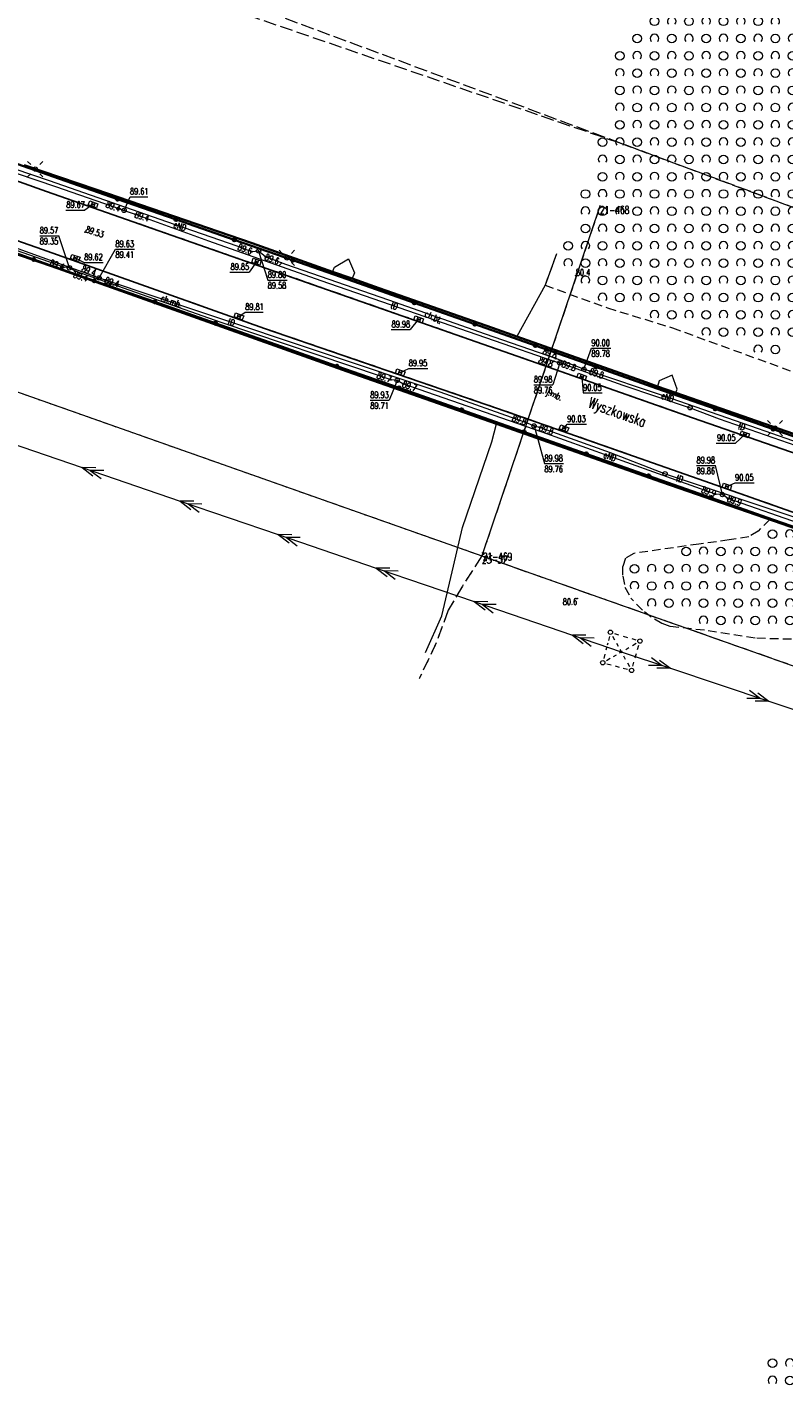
# Model space of a CAD drawing. Header units: metres. Extents: x 7505752 to 7507120, y 5839999 to 5840598.
# Tile 13 of 35: x 7506201 to 7506289, y 5840231 to 5840388. Entities that reach past the tile are written whole.
import ezdxf
from ezdxf.enums import TextEntityAlignment as Align

# ---------------------------------------------------------------- set-up
doc = ezdxf.new("R2010")
doc.units = ezdxf.units.M
for name, pattern in [('2_14', [1, -1]), ('2_OTDD', [0]), ('2_OTKC', [1.5, 1, -0.5]), ('2_OTKJ', [2, 1.5, -0.5]), ('2_OTKK', [0]), ('2_OTKM', [0]), ('2_OTWP', [0]), ('2_OTZK', [1.5, 1, -0.5]), ('4_SUEP_A', [0]), ('4_SUPP_P', [2, 1.5, -0.5]), ('4_SUTP_A', [0]), ('GDE', [0]), ('GUK', [2, 1.5, -0.5]), ('GUZ', [1, 0.5, -0.5])]:
    doc.linetypes.add(name, pattern=pattern)
doc.layers.get('0').update_dxf_attribs({"color": 250, "linetype": 'CONTINUOUS', "lineweight": 100})
for name, color, linetype, lineweight in [('Dzialki', 7, 'GDE', 18), ('Numery_punktow', 7, 'CONTINUOUS', 9), ('OTD_L_13', 7, '2_OTDD', 18), ('OTK_E_T_0', 7, 'CONTINUOUS', 0), ('OTK_E_T_1', 7, 'CONTINUOUS', 0), ('OTK_E_T_8', 7, 'CONTINUOUS', 25), ('OTK_L_0', 7, '2_OTKJ', 18), ('OTK_L_1', 7, '2_OTKK', 25), ('OTK_L_2', 7, '2_OTKC', 18), ('OTK_L_7', 7, '2_OTKM', 35), ('OTO_L_0', 7, 'CONTINUOUS', 35), ('OTR_T_0', 7, 'CONTINUOUS', 18), ('OTR_T_1', 7, 'CONTINUOUS', 18), ('OTZ_L_1', 7, '2_OTZK', 18), ('Punkty', 7, 'CONTINUOUS', 18), ('SUE_T_3', 7, 'CONTINUOUS', 18), ('SUEP_E_T_0', 1, 'CONTINUOUS', 0), ('SUEP_L_0', 1, '4_SUEP_A', 18), ('SUER_T_0', 1, 'CONTINUOUS', 18), ('SUP_T_0', 7, 'CONTINUOUS', 18), ('SUP_T_2', 7, 'CONTINUOUS', 18)]:
    doc.layers.add(name, color=color, linetype=linetype, lineweight=lineweight)
for name, color, linetype, lineweight, true_color in [('Kontury', 96, 'GUK', 18, 0x008000), ('OTW_L_0', 141, '2_OTWP', 18, 0x59d9ff), ('P_SUGP_L_0', 52, '4_SUPP_P', 18, 0xbfbf00), ('SUK_T_1', 36, 'CONTINUOUS', 18, 0x803300), ('SUKR_T_0', 36, 'CONTINUOUS', 18, 0x803300), ('SUTP_E_T_0', 30, 'CONTINUOUS', 0, 0xff9100), ('SUTP_L_0', 30, '4_SUTP_A', 18, 0xff9100), ('SUTR_T_0', 30, 'CONTINUOUS', 18, 0xff9100), ('Uzytki', 96, 'GUZ', 18, 0x008000)]:
    doc.layers.add(name, color=color, linetype=linetype, lineweight=lineweight, true_color=true_color)
doc.styles.get("Standard").update_dxf_attribs({"font": 'Simplex.SHX', "width": 0.75})

# ---------------------------------------------------------------- blocks, each defined once
blk = doc.blocks.new('GRO')
at = {"linetype": 'CONTINUOUS'}
blk.add_circle((0, 0), 0.045, dxfattribs=at)
blk = doc.blocks.new('2_OTRN')
at = {"linetype": 'CONTINUOUS'}
blk.add_circle((0, 0), 0.045, dxfattribs=at)
blk = doc.blocks.new('2_OTRS')
at = {"linetype": 'CONTINUOUS'}
blk.add_circle((0, 0), 0.045, dxfattribs=at)
blk = doc.blocks.new('2_OTZK')
at = {"linetype": 'CONTINUOUS'}
for centre in [(-1, 1), (1, -1)]:
    blk.add_circle(centre, 0.5, dxfattribs=at)
for centre, start, end in [((1, 1), 318.5904, 221.4096), ((-1, -1), 318.7031, 221.2969)]:
    blk.add_arc(centre, 0.5, start, end, dxfattribs=at)
blk = doc.blocks.new('4_SUEO_W')
at = {"linetype": 'CONTINUOUS'}
for p, q in [((-0.53035, 0.53035), (-0.8839, 0.8839)), ((0.53035, 0.53035), (0.8839, 0.8839)), ((-0.53035, -0.53035), (-0.8839, -0.8839)), ((0.53035, -0.53035), (0.8839, -0.8839))]:
    blk.add_line(p, q, dxfattribs=at)
blk.add_circle((0, 0), 0.025, dxfattribs=at)
blk = doc.blocks.new('4_SUPP')
at = {"linetype": 'CONTINUOUS'}
blk.add_circle((0, 0), 0.25, dxfattribs=at)
blk = doc.blocks.new('4_SUPS')
at = {"linetype": 'CONTINUOUS'}
blk.add_circle((0, 0), 0.0625, dxfattribs=at)
blk = doc.blocks.new('4_SUKK')
at = {"linetype": 'CONTINUOUS'}
for p, q in [((-0.5, -0.25), (-0.5, 0.25)), ((-0.5, 0.25), (0.5, 0.25)), ((-0.175, 0.25), (-0.175, -0.25)), ((0.175, 0.25), (0.175, -0.25)), ((0.5, 0.25), (0.5, -0.25)), ((0.5, -0.25), (-0.5, -0.25))]:
    blk.add_line(p, q, dxfattribs=at)
blk = doc.blocks.new('4_SUPK')
at = {"linetype": 'CONTINUOUS'}
blk.add_circle((0, 0), 0.25, dxfattribs=at)

msp = doc.modelspace()

# ---------------------------------------------------------------- linework, layer by layer
at = {"layer": 'Dzialki'}
for p, q in [((7506113.19, 5840376.82), (7506254.11, 5840327.08)), ((7506267.79, 5840367.58), (7506254.23, 5840327.43)), ((7506254.23, 5840327.43), (7506254.11, 5840327.08)), ((7506254.11, 5840327.08), (7506416.72, 5840269.67))]:
    msp.add_line(p, q, dxfattribs=at)
at = {"layer": 'Kontury'}
for p, q in [((7506267.79, 5840367.58), (7506254.23, 5840327.43)), ((7506254.11, 5840327.08), (7506251.87, 5840323.59)), ((7506254.23, 5840327.43), (7506254.11, 5840327.08)), ((7506254.11, 5840327.08), (7506360.54, 5840289.51)), ((7506251.87, 5840323.59), (7506250.21, 5840320.78)), ((7506250.21, 5840320.78), (7506248.83, 5840317.01)), ((7506248.83, 5840317.01), (7506246.85, 5840312.84))]:
    msp.add_line(p, q, dxfattribs=at)
at = {"layer": 'OTD_L_13', "linetype": '2_OTDD'}
for p, q in [((7506237.03, 5840360.51), (7506238.68, 5840361.49)), ((7506238.68, 5840361.49), (7506239.36, 5840359.85)), ((7506236.83, 5840359.98), (7506237.03, 5840360.51)), ((7506239.08, 5840359.19), (7506236.83, 5840359.98)), ((7506239.36, 5840359.85), (7506239.08, 5840359.19)), ((7506274.64, 5840347.35), (7506274.44, 5840346.71)), ((7506276.16, 5840347.99), (7506274.64, 5840347.35)), ((7506276.72, 5840346.4), (7506276.16, 5840347.99)), ((7506274.44, 5840346.71), (7506276.57, 5840345.97)), ((7506276.57, 5840345.97), (7506276.72, 5840346.4))]:
    msp.add_line(p, q, dxfattribs=at)
at = {"layer": 'OTK_L_0', "linetype": '2_OTKJ'}
for p, q in [((7506178.45, 5840378.12), (7506203.7, 5840369.27)), ((7506203.21, 5840362.55), (7506178.4, 5840371.19)), ((7506203.7, 5840369.27), (7506226.74, 5840361.22)), ((7506228.93, 5840353.42), (7506203.21, 5840362.55)), ((7506226.74, 5840361.22), (7506244.86, 5840354.89)), ((7506244.86, 5840354.89), (7506259.76, 5840349.66)), ((7506255.93, 5840344.16), (7506228.93, 5840353.42)), ((7506259.76, 5840349.66), (7506278.52, 5840343.07)), ((7506279.16, 5840336), (7506255.93, 5840344.16)), ((7506278.52, 5840343.07), (7506295.14, 5840337.26)), ((7506308.09, 5840325.83), (7506279.16, 5840336))]:
    msp.add_line(p, q, dxfattribs=at)
at = {"layer": 'OTK_L_1', "linetype": '2_OTKK'}
for p, q in [((7506178.45, 5840378.12), (7506203.7, 5840369.27)), ((7506203.21, 5840362.55), (7506178.4, 5840371.19)), ((7506203.7, 5840369.27), (7506226.74, 5840361.22)), ((7506228.93, 5840353.42), (7506203.21, 5840362.55)), ((7506226.74, 5840361.22), (7506244.86, 5840354.89)), ((7506244.86, 5840354.89), (7506259.76, 5840349.66)), ((7506255.93, 5840344.16), (7506228.93, 5840353.42)), ((7506259.76, 5840349.66), (7506278.52, 5840343.07)), ((7506279.16, 5840336), (7506255.93, 5840344.16)), ((7506278.52, 5840343.07), (7506295.14, 5840337.26)), ((7506308.09, 5840325.83), (7506279.16, 5840336))]:
    msp.add_line(p, q, dxfattribs=at)
at = {"layer": 'OTK_L_2', "linetype": '2_OTKC'}
for p, q in [((7506205.18, 5840370.73), (7506170.06, 5840383.09)), ((7506203.7, 5840369.27), (7506178.45, 5840378.12)), ((7506203.21, 5840362.55), (7506178.4, 5840371.19)), ((7506226.74, 5840361.22), (7506203.7, 5840369.27)), ((7506239.28, 5840358.86), (7506205.18, 5840370.73)), ((7506188.13, 5840366.34), (7506230.25, 5840351.55)), ((7506228.93, 5840353.42), (7506203.21, 5840362.55)), ((7506244.86, 5840354.89), (7506226.74, 5840361.22)), ((7506274.38, 5840346.47), (7506239.28, 5840358.86)), ((7506259.76, 5840349.66), (7506244.86, 5840354.89)), ((7506255.93, 5840344.16), (7506228.93, 5840353.42)), ((7506230.25, 5840351.55), (7506287.88, 5840331.26)), ((7506278.52, 5840343.07), (7506259.76, 5840349.66)), ((7506308.4, 5840334.55), (7506274.38, 5840346.47)), ((7506279.16, 5840336), (7506255.93, 5840344.16)), ((7506295.14, 5840337.26), (7506278.52, 5840343.07)), ((7506308.09, 5840325.83), (7506279.16, 5840336)), ((7506287.88, 5840331.26), (7506333.63, 5840315.36))]:
    msp.add_line(p, q, dxfattribs=at)
at = {"layer": 'OTK_L_7', "linetype": '2_OTKM'}
for p, q in [((7506205.03, 5840360.36), (7506174.21, 5840370.99)), ((7506201.11, 5840372.31), (7506209.39, 5840369.51)), ((7506209.39, 5840369.51), (7506227.51, 5840363.29)), ((7506227.51, 5840363.29), (7506236.83, 5840359.98)), ((7506238.52, 5840348.43), (7506205.03, 5840360.36)), ((7506236.83, 5840359.98), (7506239.08, 5840359.19)), ((7506239.08, 5840359.19), (7506242.22, 5840358.07)), ((7506242.22, 5840358.07), (7506255.36, 5840353.47)), ((7506255.36, 5840353.47), (7506258.15, 5840352.48)), ((7506258.15, 5840352.48), (7506272.66, 5840347.33)), ((7506255.8, 5840342.35), (7506238.52, 5840348.43)), ((7506272.66, 5840347.33), (7506274.44, 5840346.71)), ((7506274.44, 5840346.71), (7506276.57, 5840345.97)), ((7506276.57, 5840345.97), (7506291.11, 5840340.9)), ((7506274.95, 5840335.6), (7506255.8, 5840342.35)), ((7506307.84, 5840324.25), (7506274.95, 5840335.6))]:
    msp.add_line(p, q, dxfattribs=at)
at = {"layer": 'OTO_L_0'}
for p, q in [((7506205.18, 5840370.73), (7506198.11, 5840373.22)), ((7506211.93, 5840368.38), (7506205.18, 5840370.73)), ((7506218.69, 5840366.03), (7506211.93, 5840368.38)), ((7506225.44, 5840363.68), (7506218.69, 5840366.03)), ((7506195.21, 5840363.86), (7506202.21, 5840361.4)), ((7506232.2, 5840361.32), (7506225.44, 5840363.68)), ((7506202.21, 5840361.4), (7506209.22, 5840358.94)), ((7506239.28, 5840358.86), (7506232.2, 5840361.32)), ((7506209.22, 5840358.94), (7506216.23, 5840356.48)), ((7506246.29, 5840356.39), (7506239.28, 5840358.86)), ((7506216.23, 5840356.48), (7506223.24, 5840354.01)), ((7506253.29, 5840353.91), (7506246.29, 5840356.39)), ((7506223.24, 5840354.01), (7506230.25, 5840351.55)), ((7506260.3, 5840351.44), (7506253.29, 5840353.91)), ((7506230.25, 5840351.55), (7506237.32, 5840349.06)), ((7506267.31, 5840348.97), (7506260.3, 5840351.44)), ((7506237.32, 5840349.06), (7506244.54, 5840346.52)), ((7506274.38, 5840346.47), (7506267.31, 5840348.97)), ((7506244.54, 5840346.52), (7506251.77, 5840343.98)), ((7506281.12, 5840344.11), (7506274.38, 5840346.47)), ((7506287.85, 5840341.75), (7506281.12, 5840344.11)), ((7506251.77, 5840343.98), (7506258.99, 5840341.43)), ((7506258.99, 5840341.43), (7506266.21, 5840338.89)), ((7506294.59, 5840339.39), (7506287.85, 5840341.75)), ((7506266.21, 5840338.89), (7506273.43, 5840336.35)), ((7506273.43, 5840336.35), (7506280.66, 5840333.81)), ((7506280.66, 5840333.81), (7506287.88, 5840331.26)), ((7506287.88, 5840331.26), (7506294.96, 5840328.8))]:
    msp.add_line(p, q, dxfattribs=at)
for centre in [(7506211.93, 5840368.38), (7506218.69, 5840366.03), (7506225.44, 5840363.68), (7506202.21, 5840361.4), (7506232.2, 5840361.32), (7506209.22, 5840358.94), (7506216.23, 5840356.48), (7506246.29, 5840356.39), (7506223.24, 5840354.01), (7506253.29, 5840353.91), (7506260.3, 5840351.44), (7506237.32, 5840349.06), (7506267.31, 5840348.97), (7506244.54, 5840346.52), (7506251.77, 5840343.98), (7506281.12, 5840344.11), (7506258.99, 5840341.43), (7506287.85, 5840341.75), (7506266.21, 5840338.89), (7506273.43, 5840336.35), (7506280.66, 5840333.81)]:
    msp.add_circle(centre, 0.17, dxfattribs=at)
at = {"layer": 'OTW_L_0', "linetype": '2_14'}
for p, q in [((7506205.03, 5840360.36), (7506174.21, 5840370.99)), ((7506201.11, 5840372.31), (7506209.39, 5840369.51)), ((7506209.39, 5840369.51), (7506227.51, 5840363.29)), ((7506227.51, 5840363.29), (7506236.83, 5840359.98)), ((7506237.03, 5840360.51), (7506238.68, 5840361.49)), ((7506238.68, 5840361.49), (7506239.36, 5840359.85)), ((7506238.52, 5840348.43), (7506205.03, 5840360.36)), ((7506236.83, 5840359.98), (7506237.03, 5840360.51)), ((7506239.36, 5840359.85), (7506239.08, 5840359.19)), ((7506239.08, 5840359.19), (7506242.22, 5840358.07)), ((7506242.22, 5840358.07), (7506255.36, 5840353.47)), ((7506258.15, 5840352.48), (7506255.36, 5840353.47)), ((7506255.8, 5840342.35), (7506238.52, 5840348.43))]:
    msp.add_line(p, q, dxfattribs=at)
at = {"layer": 'OTW_L_0', "linetype": '2_OTWP'}
for p, q in [((7506262.75, 5840362.05), (7506261.43, 5840358.42)), ((7506261.43, 5840358.42), (7506258.15, 5840352.48)), ((7506255.27, 5840340.3), (7506255.8, 5840342.35)), ((7506251.87, 5840330.37), (7506255.27, 5840340.3)), ((7506250.82, 5840325.87), (7506251.87, 5840330.37)), ((7506249.49, 5840320.14), (7506250.82, 5840325.87)), ((7506247.58, 5840315.89), (7506249.49, 5840320.14))]:
    msp.add_line(p, q, dxfattribs=at)
at = {"layer": 'OTZ_L_1', "linetype": '2_OTZK'}
for p, q in [((7506262.75, 5840362.05), (7506261.43, 5840358.42)), ((7506261.43, 5840358.42), (7506268.67, 5840355.79)), ((7506268.67, 5840355.79), (7506276.19, 5840353.48)), ((7506276.19, 5840353.48), (7506290.66, 5840348.21)), ((7506287.46, 5840331.29), (7506286.11, 5840329.94)), ((7506307.84, 5840324.25), (7506287.46, 5840331.29)), ((7506279.26, 5840328.45), (7506273.34, 5840327.59)), ((7506282.76, 5840328.92), (7506279.26, 5840328.45)), ((7506285.04, 5840329.3), (7506282.76, 5840328.92)), ((7506286.11, 5840329.94), (7506285.04, 5840329.3)), ((7506270.74, 5840326.81), (7506270.41, 5840325.83)), ((7506271.71, 5840327.36), (7506270.74, 5840326.81)), ((7506273.34, 5840327.59), (7506271.71, 5840327.36)), ((7506270.41, 5840325.83), (7506270.42, 5840324.74)), ((7506270.42, 5840324.74), (7506270.68, 5840323.46)), ((7506270.68, 5840323.46), (7506271.37, 5840322.19)), ((7506272.71, 5840320.78), (7506271.37, 5840322.19)), ((7506273.73, 5840319.97), (7506272.71, 5840320.78)), ((7506274.96, 5840319.26), (7506273.73, 5840319.97)), ((7506275.94, 5840318.9), (7506274.96, 5840319.26)), ((7506279.9, 5840318.46), (7506275.94, 5840318.9)), ((7506285.75, 5840317.54), (7506279.9, 5840318.46)), ((7506289.96, 5840317.42), (7506285.75, 5840317.54))]:
    msp.add_line(p, q, dxfattribs=at)
at = {"layer": 'P_SUGP_L_0', "linetype": '4_SUPP_P'}
for p, q in [((7506026.45, 5840458.59), (7506269.98, 5840374.94)), ((7506579.55, 5840259.78), (7506128.3, 5840427.64)), ((7506269.98, 5840374.94), (7506432.52, 5840314.48))]:
    msp.add_line(p, q, dxfattribs=at)
at = {"layer": 'SUEP_L_0', "linetype": '4_SUEP_A'}
for p, q in [((7506204.03, 5840370.51), (7506192.22, 5840374.48)), ((7506217.61, 5840365.77), (7506204.03, 5840370.51)), ((7506203.95, 5840361.12), (7506186.71, 5840367.15)), ((7506225.78, 5840362.93), (7506217.61, 5840365.77)), ((7506227.46, 5840362.3), (7506225.78, 5840362.93)), ((7506228.25, 5840362.38), (7506227.46, 5840362.3)), ((7506229.04, 5840361.72), (7506228.25, 5840362.38)), ((7506231.4, 5840360.83), (7506229.04, 5840361.72)), ((7506205.69, 5840360.5), (7506203.95, 5840361.12)), ((7506206.35, 5840360.43), (7506205.69, 5840360.5)), ((7506206.99, 5840360.05), (7506206.35, 5840360.43)), ((7506223.93, 5840354.11), (7506206.99, 5840360.05)), ((7506243.33, 5840356.7), (7506231.4, 5840360.83)), ((7506254.55, 5840352.75), (7506243.33, 5840356.7)), ((7506242.47, 5840347.86), (7506223.93, 5840354.11)), ((7506262.66, 5840349.93), (7506254.55, 5840352.75)), ((7506265.93, 5840348.68), (7506262.66, 5840349.93)), ((7506243.58, 5840347.48), (7506242.47, 5840347.86)), ((7506244.3, 5840347.39), (7506243.58, 5840347.48)), ((7506244.95, 5840347), (7506244.3, 5840347.39)), ((7506266.62, 5840348.47), (7506265.93, 5840348.68)), ((7506275.13, 5840345.61), (7506266.62, 5840348.47)), ((7506261.1, 5840341.4), (7506244.95, 5840347)), ((7506285.25, 5840342.1), (7506275.13, 5840345.61)), ((7506196.45, 5840341.18), (7506207.81, 5840337.3)), ((7506276.6, 5840335.83), (7506261.1, 5840341.4)), ((7506298.35, 5840337.53), (7506285.25, 5840342.1)), ((7506207.81, 5840337.3), (7506219.16, 5840333.42)), ((7506209.39, 5840337.29), (7506207.81, 5840337.3)), ((7506207.81, 5840337.3), (7506209.07, 5840336.34)), ((7506210.34, 5840336.97), (7506208.76, 5840336.98)), ((7506208.76, 5840336.98), (7506210.01, 5840336.02)), ((7506281.18, 5840334.24), (7506276.6, 5840335.83)), ((7506219.16, 5840333.42), (7506230.52, 5840329.54)), ((7506220.75, 5840333.41), (7506219.16, 5840333.42)), ((7506219.16, 5840333.42), (7506220.42, 5840332.46)), ((7506221.69, 5840333.08), (7506220.11, 5840333.1)), ((7506220.11, 5840333.1), (7506221.37, 5840332.14)), ((7506281.97, 5840334.18), (7506281.18, 5840334.24)), ((7506282.59, 5840333.74), (7506281.97, 5840334.18)), ((7506291.67, 5840330.57), (7506282.59, 5840333.74)), ((7506230.52, 5840329.54), (7506241.87, 5840325.66)), ((7506232.1, 5840329.53), (7506230.52, 5840329.54)), ((7506230.52, 5840329.54), (7506231.78, 5840328.58)), ((7506233.05, 5840329.2), (7506231.47, 5840329.22)), ((7506231.47, 5840329.22), (7506232.72, 5840328.26)), ((7506241.87, 5840325.66), (7506253.23, 5840321.78)), ((7506243.46, 5840325.65), (7506241.87, 5840325.66)), ((7506241.87, 5840325.66), (7506243.13, 5840324.7)), ((7506244.4, 5840325.32), (7506242.82, 5840325.34)), ((7506242.82, 5840325.34), (7506244.08, 5840324.38)), ((7506253.23, 5840321.78), (7506264.59, 5840317.9)), ((7506254.81, 5840321.77), (7506253.23, 5840321.78)), ((7506253.23, 5840321.78), (7506254.49, 5840320.82)), ((7506255.76, 5840321.44), (7506254.18, 5840321.46)), ((7506254.18, 5840321.46), (7506255.43, 5840320.5)), ((7506264.59, 5840317.9), (7506270.26, 5840315.96)), ((7506266.17, 5840317.89), (7506264.59, 5840317.9)), ((7506264.59, 5840317.9), (7506265.84, 5840316.94)), ((7506267.11, 5840317.56), (7506265.53, 5840317.58)), ((7506265.53, 5840317.58), (7506266.79, 5840316.62)), ((7506270.26, 5840315.96), (7506275.95, 5840314.06)), ((7506275.01, 5840314.38), (7506273.42, 5840314.38)), ((7506273.74, 5840315.32), (7506275.01, 5840314.38)), ((7506274.69, 5840315.01), (7506275.95, 5840314.06)), ((7506275.95, 5840314.06), (7506274.37, 5840314.06)), ((7506275.95, 5840314.06), (7506287.34, 5840310.26)), ((7506285.12, 5840311.53), (7506286.39, 5840310.58)), ((7506286.07, 5840311.21), (7506287.34, 5840310.26)), ((7506286.39, 5840310.58), (7506284.81, 5840310.58)), ((7506287.34, 5840310.26), (7506285.76, 5840310.26)), ((7506287.34, 5840310.26), (7506298.72, 5840306.46))]:
    msp.add_line(p, q, dxfattribs=at)
at = {"layer": 'SUER_T_0', "linetype": 'CONTINUOUS', "lineweight": 0}
for p, q in [((7506202.91, 5840364.15), (7506205.13, 5840364.15)), ((7506206.35, 5840360.43), (7506205.13, 5840364.15)), ((7506228.25, 5840362.38), (7506229.32, 5840359.02)), ((7506229.32, 5840359.02), (7506231.55, 5840359.02)), ((7506265.93, 5840348.68), (7506266.8, 5840351.13)), ((7506266.8, 5840351.13), (7506269.03, 5840351.13)), ((7506244.3, 5840347.39), (7506243.39, 5840345.1)), ((7506241.19, 5840345.1), (7506243.39, 5840345.1)), ((7506278.98, 5840337.54), (7506281.18, 5840337.54)), ((7506281.97, 5840334.18), (7506281.18, 5840337.54))]:
    msp.add_line(p, q, dxfattribs=at)
at = {"layer": 'SUKR_T_0', "linetype": 'CONTINUOUS', "lineweight": 0}
for p, q in [((7506209.08, 5840367.79), (7506208.12, 5840367.12)), ((7506205.92, 5840367.12), (7506208.12, 5840367.12)), ((7506207.02, 5840361.58), (7506208.06, 5840361.06)), ((7506208.06, 5840361.06), (7506210.26, 5840361.06)), ((7506224.93, 5840359.94), (7506227.15, 5840359.94)), ((7506228.01, 5840361.14), (7506227.15, 5840359.94)), ((7506225.97, 5840354.81), (7506226.71, 5840355.3)), ((7506226.71, 5840355.3), (7506228.8, 5840355.3)), ((7506246.79, 5840354.47), (7506245.8, 5840353.29)), ((7506243.6, 5840353.29), (7506245.8, 5840353.29)), ((7506244.66, 5840348.32), (7506245.65, 5840348.78)), ((7506245.65, 5840348.78), (7506247.85, 5840348.78)), ((7506265.68, 5840347.82), (7506265.84, 5840345.95)), ((7506265.84, 5840345.95), (7506268.06, 5840345.95)), ((7506263.63, 5840341.85), (7506264, 5840342.33)), ((7506264, 5840342.33), (7506266.22, 5840342.33)), ((7506284.56, 5840341.14), (7506283.49, 5840340.14)), ((7506281.26, 5840340.14), (7506283.49, 5840340.14)), ((7506282.49, 5840335.1), (7506283.44, 5840335.54)), ((7506283.44, 5840335.54), (7506285.66, 5840335.54))]:
    msp.add_line(p, q, dxfattribs=at)
at = {"layer": 'SUP_T_2', "linetype": 'CONTINUOUS', "lineweight": 0}
for p, q in [((7506268.88, 5840317.75), (7506268.76, 5840317.27)), ((7506269.24, 5840317.8), (7506269.48, 5840317.37)), ((7506269.48, 5840318.1), (7506269.95, 5840317.95)), ((7506270.47, 5840317.8), (7506270.99, 5840317.64)), ((7506271.47, 5840317.5), (7506271.95, 5840317.36)), ((7506268.55, 5840316.44), (7506268.48, 5840316.17)), ((7506268.69, 5840316.99), (7506268.62, 5840316.72)), ((7506269.69, 5840316.99), (7506269.89, 5840316.62)), ((7506270.06, 5840315.84), (7506270.41, 5840316.05)), ((7506270.1, 5840316.25), (7506270.31, 5840315.87)), ((7506270.77, 5840316.25), (7506271.13, 5840316.46)), ((7506271.56, 5840316.71), (7506271.99, 5840316.96)), ((7506272.15, 5840316.25), (7506272.29, 5840316.73)), ((7506268.36, 5840315.68), (7506268.24, 5840315.2)), ((7506268.55, 5840314.96), (7506268.99, 5840315.22)), ((7506268.6, 5840314.58), (7506269.09, 5840314.45)), ((7506269.34, 5840315.42), (7506269.7, 5840315.63)), ((7506269.54, 5840314.33), (7506270, 5840314.21)), ((7506270.51, 5840315.5), (7506270.72, 5840315.13)), ((7506270.96, 5840314.69), (7506271.21, 5840314.25)), ((7506271.59, 5840314.3), (7506271.72, 5840314.78)), ((7506271.87, 5840315.27), (7506272.01, 5840315.77)), ((7506270.48, 5840314.08), (7506270.97, 5840313.95))]:
    msp.add_line(p, q, dxfattribs=at)
at = {"layer": 'SUTP_L_0', "linetype": '4_SUTP_A'}
for p, q in [((7506192.2, 5840374.1), (7506204.74, 5840369.86)), ((7506204.74, 5840369.86), (7506212.19, 5840367.25)), ((7506212.19, 5840367.25), (7506212.68, 5840367.08)), ((7506212.68, 5840367.08), (7506213.96, 5840366.63)), ((7506213.96, 5840366.63), (7506222.44, 5840363.57)), ((7506195.49, 5840364.43), (7506209.25, 5840359.46)), ((7506222.44, 5840363.57), (7506235.46, 5840358.96)), ((7506209.25, 5840359.46), (7506209.77, 5840359.27)), ((7506209.77, 5840359.27), (7506210.49, 5840359.03)), ((7506210.49, 5840359.03), (7506222.12, 5840355.14)), ((7506235.46, 5840358.96), (7506255.55, 5840352.01)), ((7506222.12, 5840355.14), (7506249.26, 5840346.06)), ((7506255.55, 5840352.01), (7506262.43, 5840349.61)), ((7506262.43, 5840349.61), (7506263.13, 5840349.43)), ((7506263.13, 5840349.43), (7506263.41, 5840349.34)), ((7506263.41, 5840349.34), (7506270.43, 5840346.86)), ((7506249.26, 5840346.06), (7506259.23, 5840342.53)), ((7506270.43, 5840346.86), (7506278.23, 5840344.23)), ((7506278.23, 5840344.23), (7506281.61, 5840342.96)), ((7506259.23, 5840342.53), (7506260.16, 5840342.13)), ((7506281.61, 5840342.96), (7506291.35, 5840339.54)), ((7506260.16, 5840342.13), (7506260.79, 5840341.97)), ((7506260.79, 5840341.97), (7506268.98, 5840339.06)), ((7506268.98, 5840339.06), (7506275.33, 5840336.59)), ((7506275.33, 5840336.59), (7506290.94, 5840331.35))]:
    msp.add_line(p, q, dxfattribs=at)
at = {"layer": 'SUTR_T_0', "linetype": 'CONTINUOUS', "lineweight": 0}
for p, q in [((7506212.68, 5840367.08), (7506213.36, 5840368.67)), ((7506213.36, 5840368.67), (7506215.43, 5840368.67)), ((7506209.77, 5840359.27), (7506211.68, 5840362.59)), ((7506211.68, 5840362.59), (7506213.87, 5840362.59)), ((7506263.13, 5840349.43), (7506262.34, 5840346.89)), ((7506260.14, 5840346.89), (7506262.34, 5840346.89)), ((7506260.16, 5840342.13), (7506261.36, 5840337.76)), ((7506261.36, 5840337.76), (7506263.56, 5840337.76))]:
    msp.add_line(p, q, dxfattribs=at)
at = {"layer": 'Uzytki'}
for p, q in [((7506113.19, 5840376.82), (7506254.11, 5840327.08)), ((7506267.79, 5840367.58), (7506254.23, 5840327.43)), ((7506254.11, 5840327.08), (7506251.87, 5840323.59)), ((7506254.23, 5840327.43), (7506254.11, 5840327.08)), ((7506254.11, 5840327.08), (7506360.54, 5840289.5)), ((7506251.87, 5840323.59), (7506250.21, 5840320.78)), ((7506250.21, 5840320.78), (7506248.83, 5840317.01)), ((7506248.83, 5840317.01), (7506246.85, 5840312.83))]:
    msp.add_line(p, q, dxfattribs=at)

# ---------------------------------------------------------------- block references
at = {"layer": 'OTR_T_0'}
msp.add_blockref('2_OTRS', (7506208.15, 5840364.57), dxfattribs=at)
at = {"layer": 'OTR_T_1'}
for p in [(7506265, 5840359.52), (7506265.15, 5840322.15)]:
    msp.add_blockref('2_OTRN', p, dxfattribs=at)
at = {"layer": 'OTZ_L_1'}
for p in [(7506275.1, 5840387.98), (7506279.1, 5840387.98), (7506283.1, 5840387.98), (7506287.1, 5840387.98), (7506273.1, 5840385.98), (7506277.1, 5840385.98), (7506281.1, 5840385.98), (7506285.1, 5840385.98), (7506289.1, 5840385.98), (7506271.1, 5840383.98), (7506275.1, 5840383.98), (7506279.1, 5840383.98), (7506283.1, 5840383.98), (7506287.1, 5840383.98), (7506273.1, 5840381.98), (7506277.1, 5840381.98), (7506281.1, 5840381.98), (7506285.1, 5840381.98), (7506289.1, 5840381.98), (7506271.1, 5840379.98), (7506275.1, 5840379.98), (7506279.1, 5840379.98), (7506283.1, 5840379.98), (7506287.1, 5840379.98), (7506273.1, 5840377.98), (7506277.1, 5840377.98), (7506281.1, 5840377.98), (7506285.1, 5840377.98), (7506289.1, 5840377.98), (7506271.1, 5840375.98), (7506275.1, 5840375.98), (7506279.1, 5840375.98), (7506283.1, 5840375.98), (7506287.1, 5840375.98), (7506269.1, 5840373.98), (7506273.1, 5840373.98), (7506277.1, 5840373.98), (7506281.1, 5840373.98), (7506285.1, 5840373.98), (7506289.1, 5840373.98), (7506271.1, 5840371.98), (7506275.1, 5840371.98), (7506279.1, 5840371.98), (7506283.1, 5840371.98), (7506287.1, 5840371.98), (7506269.1, 5840369.98), (7506273.1, 5840369.98), (7506277.1, 5840369.98), (7506281.1, 5840369.98), (7506285.1, 5840369.98), (7506289.1, 5840369.98), (7506267.1, 5840367.98), (7506271.1, 5840367.98), (7506275.1, 5840367.98), (7506279.1, 5840367.98), (7506283.1, 5840367.98), (7506287.1, 5840367.98), (7506269.1, 5840365.98), (7506273.1, 5840365.98), (7506277.1, 5840365.98), (7506281.1, 5840365.98), (7506285.1, 5840365.98), (7506289.1, 5840365.98), (7506267.1, 5840363.98), (7506271.1, 5840363.98), (7506275.1, 5840363.98), (7506279.1, 5840363.98), (7506283.1, 5840363.98), (7506287.1, 5840363.98), (7506265.1, 5840361.98), (7506269.1, 5840361.98), (7506273.1, 5840361.98), (7506277.1, 5840361.98), (7506281.1, 5840361.98), (7506285.1, 5840361.98), (7506289.1, 5840361.98), (7506267.1, 5840359.98), (7506271.1, 5840359.98), (7506275.1, 5840359.98), (7506279.1, 5840359.98), (7506283.1, 5840359.98), (7506287.1, 5840359.98), (7506269.1, 5840357.98), (7506273.1, 5840357.98), (7506277.1, 5840357.98), (7506281.1, 5840357.98), (7506285.1, 5840357.98), (7506289.1, 5840357.98), (7506275.1, 5840355.98), (7506279.1, 5840355.98), (7506283.1, 5840355.98), (7506287.1, 5840355.98), (7506281.1, 5840353.98), (7506285.1, 5840353.98), (7506289.1, 5840353.98), (7506287.1, 5840351.98), (7506288.78, 5840328.59), (7506278.78, 5840326.59), (7506282.78, 5840326.59), (7506286.78, 5840326.59), (7506272.78, 5840324.59), (7506276.78, 5840324.59), (7506280.78, 5840324.59), (7506284.78, 5840324.59), (7506288.78, 5840324.59), (7506274.78, 5840322.59), (7506278.78, 5840322.59), (7506282.78, 5840322.59), (7506286.78, 5840322.59), (7506280.78, 5840320.59), (7506284.78, 5840320.59), (7506288.78, 5840320.59), (7506288.78, 5840232.59)]:
    msp.add_blockref('2_OTZK', p, dxfattribs=at)
at = {"layer": 'Punkty'}
for p in [(7506267.79, 5840367.58), (7506254.11, 5840327.08), (7506254.23, 5840327.43)]:
    msp.add_blockref('GRO', p, dxfattribs=at)
at = {"layer": 'SUE_T_3'}
for name, p in [('4_SUEO_W', (7506202.39, 5840371.86)), ('4_SUPP', (7506202.39, 5840371.86)), ('4_SUEO_W', (7506231.53, 5840361.58)), ('4_SUPP', (7506231.53, 5840361.58)), ('4_SUEO_W', (7506288.06, 5840341.88)), ('4_SUPP', (7506288.06, 5840341.88))]:
    msp.add_blockref(name, p, dxfattribs=at)
at = {"layer": 'SUER_T_0'}
for p in [(7506227.46, 5840362.3), (7506228.25, 5840362.38), (7506229.04, 5840361.72), (7506205.69, 5840360.5), (7506206.35, 5840360.43), (7506206.99, 5840360.05), (7506262.66, 5840349.93), (7506243.58, 5840347.48), (7506244.3, 5840347.39), (7506265.93, 5840348.68), (7506266.62, 5840348.47), (7506244.95, 5840347), (7506281.18, 5840334.24), (7506281.97, 5840334.18), (7506282.59, 5840333.74)]:
    msp.add_blockref('4_SUPS', p, dxfattribs=at)
at = {"layer": 'SUK_T_1'}
for p, rotation in [((7506209.08, 5840367.79), 340.1302983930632), ((7506207.02, 5840361.58), 340.4902954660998), ((7506228.01, 5840361.14), 341.9701566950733), ((7506225.97, 5840354.81), 339.5501865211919), ((7506246.79, 5840354.47), 340.98006613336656), ((7506244.66, 5840348.32), 341.13006050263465), ((7506265.68, 5840347.82), 339.3599879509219), ((7506263.63, 5840341.85), 338.6499983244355), ((7506284.56, 5840341.14), 341.38985528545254), ((7506282.49, 5840335.1), 341.74984723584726)]:
    msp.add_blockref('4_SUKK', p, dxfattribs=dict(at, rotation=rotation))
at = {"layer": 'SUKR_T_0'}
for p in [(7506209.08, 5840367.79), (7506207.02, 5840361.58), (7506228.01, 5840361.14), (7506225.97, 5840354.81), (7506246.79, 5840354.47), (7506244.66, 5840348.32), (7506265.68, 5840347.82), (7506263.63, 5840341.85), (7506284.56, 5840341.14), (7506282.49, 5840335.1)]:
    msp.add_blockref('4_SUPS', p, dxfattribs=at)
at = {"layer": 'SUP_T_0'}
for p in [(7506212.68, 5840367.08), (7506228.25, 5840362.38), (7506206.35, 5840360.43), (7506209.77, 5840359.27), (7506263.13, 5840349.43), (7506265.93, 5840348.68), (7506244.3, 5840347.39), (7506278.23, 5840344.23), (7506260.16, 5840342.13), (7506275.33, 5840336.59), (7506281.97, 5840334.18)]:
    msp.add_blockref('4_SUPK', p, dxfattribs=at)
at = {"layer": 'SUP_T_2'}
for p in [(7506269, 5840318.24), (7506272.42, 5840317.21), (7506268.12, 5840314.71), (7506271.45, 5840313.82)]:
    msp.add_blockref('4_SUPP', p, dxfattribs=at)
at = {"layer": 'SUTR_T_0'}
for p in [(7506212.19, 5840367.25), (7506212.68, 5840367.08), (7506213.96, 5840366.63), (7506209.25, 5840359.46), (7506209.77, 5840359.27), (7506210.49, 5840359.03), (7506262.43, 5840349.61), (7506263.13, 5840349.43), (7506263.41, 5840349.34), (7506259.23, 5840342.53), (7506260.16, 5840342.13), (7506260.79, 5840341.97)]:
    msp.add_blockref('4_SUPS', p, dxfattribs=at)

# ---------------------------------------------------------------- texts
at = {"layer": 'Numery_punktow', "width": 0.7}
for s, p in [('21-468', (7506267.79, 5840367.58)), ('21-469', (7506254.23, 5840327.43))]:
    msp.add_text(s, height=0.9, dxfattribs=at).set_placement(p, align=Align.TOP_LEFT)
at = {"layer": 'Numery_punktow', "oblique": 15, "width": 0.7}
msp.add_text('25-37', height=0.9, dxfattribs=at).set_placement((7506254.11, 5840327.08), align=Align.TOP_LEFT)
at = {"layer": 'OTK_E_T_0', "lineweight": 9, "width": 0.7}
msp.add_text('j.mb.', height=0.75, rotation=335.6955, dxfattribs=at).set_placement((7506262.49, 5840345.65), align=Align.MIDDLE)
at = {"layer": 'OTK_E_T_1', "lineweight": 9, "width": 0.7}
for s, rotation, p in [('ch.mb.', 341.4543, (7506218.17, 5840356.56)), ('ch.bt.', 334.29, (7506248.51, 5840354.71))]:
    msp.add_text(s, height=0.75, rotation=rotation, dxfattribs=at).set_placement(p, align=Align.MIDDLE)
at = {"layer": 'OTK_E_T_8', "width": 0.7}
msp.add_text('Wyszkowska', height=1.25, rotation=340.2429, dxfattribs=at).set_placement((7506269.74, 5840343.53), align=Align.MIDDLE)
at = {"layer": 'OTR_T_0', "lineweight": 9, "width": 0.7}
msp.add_text('89.53', height=0.75, rotation=341.7103, dxfattribs=at).set_placement((7506208.15, 5840364.57))
at = {"layer": 'OTR_T_1', "lineweight": 9, "width": 0.7}
msp.add_text('80.4', height=0.75, rotation=0.3998, dxfattribs=at).set_placement((7506265, 5840359.52))
msp.add_text('80.6', height=0.75, rotation=0.3997, dxfattribs=at).set_placement((7506265.15, 5840322.15), align=Align.TOP_RIGHT)
at = {"layer": 'SUEP_E_T_0', "lineweight": 9, "width": 0.7}
for rotation, p in [(340.8756, (7506219.13, 5840365.24)), (340.8827, (7506275.62, 5840345.44)), (340.2266, (7506268.94, 5840338.58))]:
    msp.add_text('eND', height=0.75, rotation=rotation, dxfattribs=at).set_placement(p, align=Align.MIDDLE)
at = {"layer": 'SUER_T_0', "lineweight": 9, "width": 0.7}
for s, p in [('89.57', (7506202.91, 5840365.15)), ('89.35', (7506202.91, 5840363.9)), ('89.80', (7506229.32, 5840360.02)), ('89.58', (7506229.32, 5840358.77)), ('90.00', (7506266.8, 5840352.13)), ('89.78', (7506266.8, 5840350.88)), ('89.93', (7506241.19, 5840346.1)), ('89.71', (7506241.19, 5840344.85)), ('89.98', (7506278.98, 5840338.54)), ('89.86', (7506278.98, 5840337.29))]:
    msp.add_text(s, height=0.75, dxfattribs=at).set_placement(p, align=Align.TOP_LEFT)
for s, rotation, p in [('89.6', 339.5802, (7506227.46, 5840362.3)), ('89.4', 340.4966, (7506205.69, 5840360.5)), ('89.7', 340.8801, (7506243.58, 5840347.48)), ('89.9', 340.7499, (7506281.18, 5840334.24))]:
    msp.add_text(s, height=0.75, rotation=rotation, dxfattribs=at).set_placement(p, align=Align.MIDDLE_RIGHT)
for s, rotation, p in [('89.6', 339.9102, (7506229.04, 5840361.72)), ('89.7', 340.8801, (7506244.95, 5840347)), ('89.8', 341.13, (7506266.62, 5840348.47)), ('89.9', 340.7499, (7506282.59, 5840333.74))]:
    msp.add_text(s, height=0.75, rotation=rotation, dxfattribs=at).set_placement(p, align=Align.MIDDLE_LEFT)
msp.add_text('89.4', height=0.75, rotation=341.0175, dxfattribs=at).set_placement((7506206.99, 5840360.05), align=Align.TOP_LEFT)
msp.add_text('89.8', height=0.75, rotation=340.5574, dxfattribs=at).set_placement((7506262.66, 5840349.93), align=Align.RIGHT)
at = {"layer": 'SUKR_T_0', "lineweight": 9, "width": 0.7}
for s, p in [('89.67', (7506208.12, 5840368.12)), ('89.85', (7506227.15, 5840360.94)), ('89.98', (7506245.8, 5840354.29)), ('90.05', (7506283.49, 5840341.14))]:
    msp.add_text(s, height=0.75, dxfattribs=at).set_placement(p, align=Align.TOP_RIGHT)
for s, p in [('89.62', (7506208.06, 5840361.31)), ('89.81', (7506226.71, 5840355.55)), ('89.95', (7506245.65, 5840349.03)), ('90.03', (7506264, 5840342.58)), ('90.05', (7506283.44, 5840335.79))]:
    msp.add_text(s, height=0.75, dxfattribs=at).set_placement(p)
msp.add_text('90.05', height=0.75, dxfattribs=at).set_placement((7506265.84, 5840346.95), align=Align.TOP_LEFT)
at = {"layer": 'SUTP_E_T_0', "lineweight": 9, "width": 0.7}
for rotation, p in [(340.9167, (7506243.96, 5840356.02)), (341.4966, (7506225.09, 5840354.14)), (340.649, (7506284.2, 5840342.05)), (341.4696, (7506277.01, 5840336.02))]:
    msp.add_text('tD', height=0.75, rotation=rotation, dxfattribs=at).set_placement(p, align=Align.MIDDLE)
at = {"layer": 'SUTR_T_0', "lineweight": 9, "width": 0.7}
msp.add_text('89.61', height=0.75, dxfattribs=at).set_placement((7506213.36, 5840368.92))
for s, rotation, p in [('89.4', 340.01, (7506212.19, 5840367.25)), ('89.8', 340.47, (7506259.23, 5840342.53))]:
    msp.add_text(s, height=0.75, rotation=rotation, dxfattribs=at).set_placement(p, align=Align.MIDDLE_RIGHT)
for s, rotation, p in [('89.4', 342.15, (7506213.96, 5840366.63)), ('89.4', 341.417, (7506210.49, 5840359.03)), ('89.8', 340.4936, (7506263.41, 5840349.34)), ('89.8', 340.47, (7506260.79, 5840341.97))]:
    msp.add_text(s, height=0.75, rotation=rotation, dxfattribs=at).set_placement(p, align=Align.MIDDLE_LEFT)
for s, p in [('89.63', (7506211.68, 5840363.59)), ('89.41', (7506211.68, 5840362.34)), ('89.98', (7506260.14, 5840347.89)), ('89.76', (7506260.14, 5840346.64)), ('89.98', (7506261.36, 5840338.76)), ('89.76', (7506261.36, 5840337.51))]:
    msp.add_text(s, height=0.75, dxfattribs=at).set_placement(p, align=Align.TOP_LEFT)
msp.add_text('89.4', height=0.75, rotation=340.276, dxfattribs=at).set_placement((7506209.25, 5840359.46), align=Align.RIGHT)
msp.add_text('89.8', height=0.75, rotation=341.0393, dxfattribs=at).set_placement((7506262.43, 5840349.61), align=Align.TOP_RIGHT)

doc.saveas('drawing.dxf')
